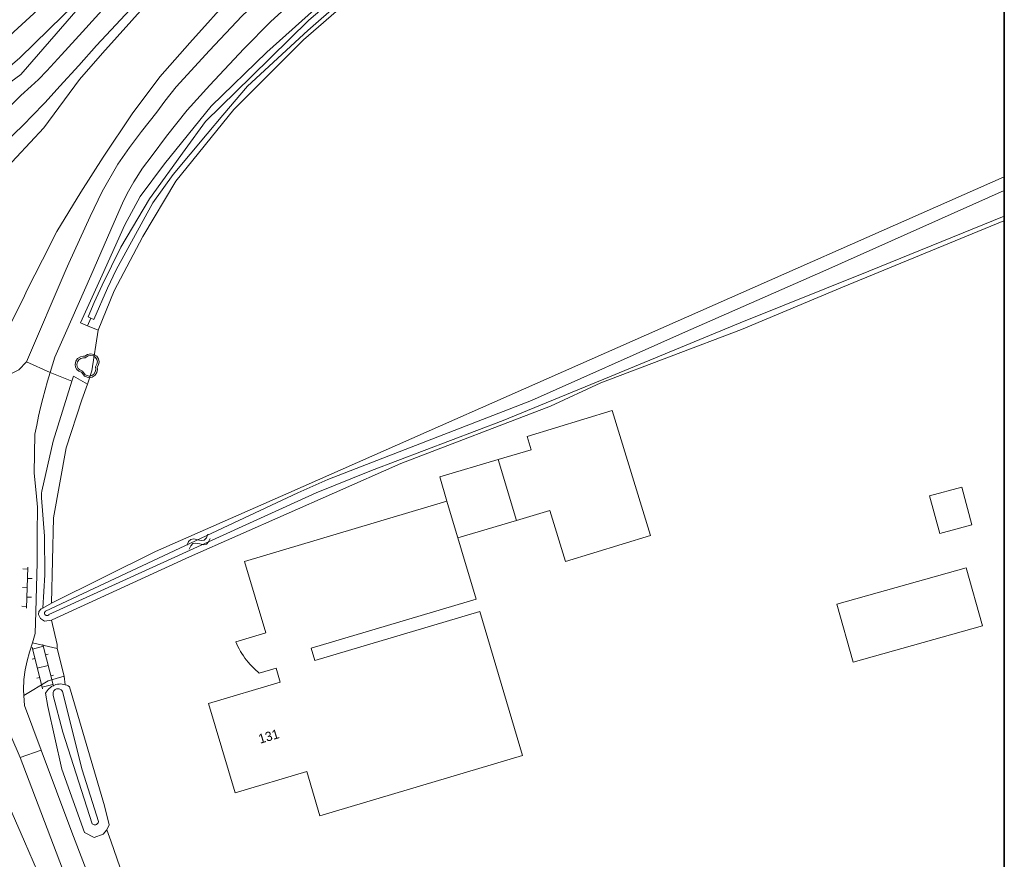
# Model space of a CAD drawing. Header units: metres. Extents: x 231584 to 239351, y 577231 to 577839.
# Tile 69 of 70: x 232277 to 232382, y 577461 to 577551. Entities that reach past the tile are written whole.
import ezdxf
from ezdxf.enums import TextEntityAlignment as Align

# ---------------------------------------------------------------- set-up
doc = ezdxf.new("R2010")
doc.units = ezdxf.units.M
doc.header["$MEASUREMENT"] = 0
for name, color, linetype, lineweight in [('B01', 1, 'Continuous', 0), ('B02', 12, 'Continuous', 0), ('B03', 12, 'Continuous', 0), ('LUIFEL', 7, 'Continuous', 0), ('S02', 7, 'Continuous', 0), ('S05', 140, 'Continuous', 0), ('s_BOOM', 7, 'Continuous', 0), ('T00', 34, 'Continuous', 0), ('T09', 72, 'Continuous', 0), ('T10', 7, 'Continuous', 0), ('V01', 8, 'Continuous', 0), ('V02', 253, 'Continuous', 0), ('W00', 140, 'Continuous', 0), ('Z02_huisnummer', 7, 'Continuous', 0)]:
    doc.layers.add(name, color=color, linetype=linetype, lineweight=lineweight)
doc.styles.add('Style-CHAR_FAST_FONT', font='CHAR_FAST_FONT.shx')

# ---------------------------------------------------------------- blocks, each defined once
blk = doc.blocks.new('BOOM')
at = {"lineweight": -2, "flags": 128}
blk.add_lwpolyline([(12.8, 4), (12.1, 7.4), (10.2, 10.2), (7.3, 12.1), (3.9, 12.8), (0.4, 12.1), (-2.5, 10.1), (-3.9, 10.2), (-7.3, 9.5), (-10.2, 7.6), (-12.1, 4.8), (-12.8, 1.4), (-12.3, -1.4), (-11, -3.9), (-8.9, -5.8), (-6.2, -7), (-3, -11.2), (2.1, -12.8), (5.5, -12.1), (8.4, -10.2), (10.3, -7.4), (11, -4), (10.7, -1.7), (12.1, 0.9), (12.8, 4)], dxfattribs=at)
blk.add_lwpolyline([(11, 4), (10.5, 6.7), (8.9, 8.9), (6.7, 10.5), (3.9, 11), (1.1, 10.5), (-2, 8.3), (-3.8, 8.5), (-6.7, 7.9), (-8.9, 6.4), (-10.5, 4.2), (-11, 1.4), (-10.7, -0.9), (-9.6, -2.9), (-7.9, -4.4), (-5.1, -5.7), (-2, -9.7), (2.2, -11), (4.9, -10.5), (7.1, -9), (8.7, -6.7), (9.2, -3.9), (8.9, -1.3), (10.5, 1.5)], close=True, dxfattribs=at)
blk = doc.blocks.new('S05')
at = {"color": 0}
for p, q in [((0.8, 3), (3.8, 5.9)), ((1.1, -1.9), (4.1, 0.9)), ((3.8, 5.9), (6.8, 7.1)), ((4.1, 0.9), (7.1, 2.1)), ((6.8, 7.1), (10.1, 6.2)), ((7.1, 2.1), (10.2, 1.2)), ((10.1, 6.2), (13.3, 3.7)), ((10.2, 1.2), (13.6, -1.2)), ((13.3, 3.7), (16.6, 1.3)), ((16.6, 1.3), (19.7, 0.4)), ((19.7, 0.4), (22.8, 1.6)), ((22.8, 1.6), (25.8, 4.4)), ((13.6, -1.2), (16.8, -3.7)), ((16.8, -3.7), (20, -4.6)), ((20, -4.6), (23.1, -3.3)), ((23.1, -3.3), (26.1, -0.5))]:
    blk.add_line(p, q, dxfattribs=at)
blk = doc.blocks.new('OV2')
at = {"color": 0}
for p, q in [((3.1, -23), (3.1, 23)), ((15.1, -23), (15.1, 23)), ((0.1, 11.5), (3.1, 11.5)), ((3.1, 21), (15.1, 21)), ((3.1, 0), (15.1, 0)), ((15.1, 10.5), (18.1, 10.5)), ((15.1, -10.5), (18.1, -10.5)), ((0.1, -11.5), (3.1, -11.5)), ((3.1, -21), (15.1, -21))]:
    blk.add_line(p, q, dxfattribs=at)
blk = doc.blocks.new('OV6')
at = {"color": 0}
for p, q in [((0, 0), (44, 0)), ((2, 5), (2, 0)), ((12, 0), (12, -5)), ((22, 5), (22, 0)), ((32, 0), (32, -5)), ((42, 5), (42, 0))]:
    blk.add_line(p, q, dxfattribs=at)

msp = doc.modelspace()

# ---------------------------------------------------------------- linework, layer by layer
at = {"flags": 128}
for points in [[(231583.557, 577690.779), (232382.246, 577690.779), (232382.246, 577231.173), (231583.557, 577231.173)], [(232382.246, 577231.173), (232382.246, 577690.779), (231583.557, 577690.779), (231583.557, 577231.173)]]:
    msp.add_lwpolyline(points, close=True, dxfattribs=at)
at = {"layer": 'B01', "flags": 128}
for points in [[(232322.607, 577499.104), (232300.935, 577492.659), (232303.203, 577485.027), (232299.996, 577484.075)], [(232308.072, 577483.379), (232325.721, 577488.623), (232322.607, 577499.104)], [(232326.111, 577487.31), (232308.462, 577482.067), (232308.072, 577483.379)], [(232330.688, 577471.903), (232326.111, 577487.31)], [(232299.996, 577484.075), (232300.111, 577483.811), (232300.236, 577483.552), (232300.369, 577483.296), (232300.51, 577483.046), (232300.66, 577482.8), (232300.817, 577482.559), (232300.983, 577482.324), (232301.157, 577482.095), (232301.338, 577481.871), (232301.527, 577481.654), (232301.723, 577481.443), (232301.926, 577481.239), (232302.135, 577481.042), (232302.352, 577480.852), (232302.521, 577480.713), (232304.325, 577481.249), (232304.771, 577479.748), (232297.081, 577477.464), (232299.922, 577467.901), (232307.612, 577470.186)], [(232307.612, 577470.186), (232309.015, 577465.464), (232330.688, 577471.903)]]:
    msp.add_lwpolyline(points, dxfattribs=at)
at = {"layer": 'B02', "flags": 128}
for points in [[(232335.297, 577492.656), (232344.38, 577495.441), (232340.276, 577508.826), (232331.193, 577506.041), (232331.631, 577504.613)], [(232331.631, 577504.613), (232328.091, 577503.562)], [(232328.091, 577503.562), (232330.028, 577497.041)], [(232377.696, 577500.603), (232374.241, 577499.669), (232375.33, 577495.641), (232378.786, 577496.575), (232377.696, 577500.603)], [(232330.028, 577497.041), (232333.625, 577498.109)], [(232333.625, 577498.109), (232335.297, 577492.656)]]:
    msp.add_lwpolyline(points, dxfattribs=at)
at = {"layer": 'B03', "flags": 128}
msp.add_lwpolyline([(232366.072, 577481.879), (232379.921, 577485.759), (232378.182, 577491.966), (232364.333, 577488.086), (232366.072, 577481.879)], dxfattribs=at)
at = {"layer": 'LUIFEL', "flags": 128}
for points in [[(232328.091, 577503.562), (232321.835, 577501.703), (232322.607, 577499.104)], [(232322.607, 577499.104), (232323.772, 577495.183)], [(232323.772, 577495.183), (232330.028, 577497.041)]]:
    msp.add_lwpolyline(points, dxfattribs=at)
at = {"layer": 'T00', "flags": 128}
for points in [[(232382.246, 577529.112), (232382.03, 577529.038), (232364.937, 577522.007), (232354.118, 577517.472), (232339.071, 577511.782), (232333.673, 577509.263), (232317.684, 577503.137), (232310.561, 577500), (232295.038, 577493.145), (232280.354, 577486.411), (232280.278, 577486.398)], [(232282.447, 577511.932), (232280.463, 577505.531), (232279.245, 577500.187), (232279.215, 577499.949), (232279.208, 577499.71), (232279.224, 577499.471), (232279.55, 577495.359), (232279.579, 577491.234), (232279.347, 577487.677)], [(232284.151, 577511.637), (232282.656, 577512.497), (232282.447, 577511.932)], [(232283.546, 577509.938), (232284.151, 577511.637)], [(232280.274, 577488.188), (232280.483, 577497.326), (232281.848, 577504.833), (232283.546, 577509.938)], [(232279.347, 577487.677), (232280.274, 577488.188)], [(232280.278, 577486.398), (232280.887, 577483.763), (232280.876, 577483.364)], [(232281.622, 577480.394), (232281.763, 577479.468)], [(232281.763, 577479.468), (232281.91, 577479.414), (232282.061, 577479.342), (232282.205, 577479.256), (232285.963, 577466.515), (232286.44, 577464.503), (232286.222, 577463.967)], [(232286.222, 577463.967), (232286.637, 577462.77), (232287.635, 577459.879), (232288.485, 577457.412)]]:
    msp.add_lwpolyline(points, dxfattribs=at)
at = {"layer": 'T09', "flags": 128}
for points in [[(232376.18, 577609.045), (232375.271, 577608.769), (232372.658, 577607.121), (232351.23, 577588.838), (232314.895, 577557.522), (232303.327, 577547.157), (232297.376, 577541.365), (232292.369, 577535.208), (232289.756, 577531.693), (232288.114, 577528.661), (232285.705, 577523.301), (232283.392, 577518.198), (232284.14, 577517.885)], [(232285.278, 577517.41), (232286.998, 577521.602), (232290.066, 577527.409), (232293.586, 577533.333), (232299.791, 577541.018), (232307.242, 577548.474), (232331.673, 577569.683), (232372.193, 577604.401), (232372.793, 577604.505), (232373.248, 577604.215)], [(232254.467, 577521.312), (232255.106, 577521.135), (232256.082, 577521.706), (232256.939, 577522.699), (232266.345, 577536.308), (232271.601, 577540.848), (232276.995, 577544.754), (232283.134, 577551.82), (232304.559, 577571.269)], [(232382.246, 577533.802), (232305.675, 577500), (232291.424, 577493.709), (232280.274, 577488.188)], [(232284.503, 577518.69), (232284.14, 577517.885)], [(232284.14, 577517.885), (232285.278, 577517.41)], [(232279.347, 577487.677), (232279.166, 577487.577), (232278.937, 577487.316), (232278.876, 577486.97), (232279.1, 577486.55), (232279.541, 577486.272), (232280.278, 577486.398)], [(232281.763, 577479.468), (232281.752, 577479.472), (232281.59, 577479.514), (232281.424, 577479.541), (232281.257, 577479.552), (232281.089, 577479.547), (232280.923, 577479.525), (232280.76, 577479.488), (232280.6, 577479.436), (232280.447, 577479.369), (232280.3, 577479.287), (232280.162, 577479.192), (232280.034, 577479.084), (232279.916, 577478.964), (232279.811, 577478.834), (232279.718, 577478.694), (232279.655, 577478.578), (232279.903, 577477.157), (232281.407, 577470.432), (232283.83, 577463.653), (232284.836, 577463.147), (232285.823, 577463.47), (232286.222, 577463.967)]]:
    msp.add_lwpolyline(points, dxfattribs=at)
at = {"layer": 'T10', "flags": 128}
for points in [[(232284.151, 577511.637), (232284.606, 577513.057), (232285.278, 577517.41)], [(232280.136, 577512.879), (232282.447, 577511.932)]]:
    msp.add_lwpolyline(points, dxfattribs=at)
at = {"layer": 'V01', "flags": 128}
for points in [[(232382.246, 577620.798), (232381.724, 577620.361), (232377.329, 577616.625), (232369.672, 577610.122), (232361.041, 577602.833), (232346.549, 577590.564), (232329.588, 577576.13), (232309.899, 577559.361), (232306.019, 577556.009), (232303.873, 577554.07), (232300.664, 577550.99), (232297.18, 577547.335), (232293.642, 577543.441), (232292.43, 577541.888)], [(232294.811, 577540.949), (232297.234, 577543.608), (232300.853, 577547.505), (232303.758, 577550.41), (232306.79, 577553.208), (232311.651, 577557.479), (232321.584, 577565.969), (232334.958, 577577.326), (232356.33, 577595.485), (232373.265, 577609.784)], [(232306.836, 577571.893), (232303.345, 577568.925), (232300.109, 577566.157), (232297.374, 577563.731), (232294.448, 577561.041), (232291.547, 577558.118), (232283.585, 577549.328)], [(232285.106, 577547.868), (232293.355, 577556.701), (232293.498, 577556.851), (232297.261, 577560.486), (232299.776, 577562.787), (232304.063, 577566.473), (232306.877, 577568.916)], [(232293.9, 577556.176), (232285.755, 577547.041), (232283.271, 577544.226), (232279.447, 577539.039), (232275.063, 577534.353), (232271.776, 577530.77), (232269.62, 577528.146), (232268.239, 577526.026), (232267.048, 577524.237), (232265.965, 577522.443), (232264.947, 577520.168)], [(232277.687, 577521.72), (232279.309, 577524.911), (232280.871, 577527.974), (232283.407, 577532.168), (232285.798, 577535.918), (232288.933, 577540.534), (232291.872, 577544.492), (232295.089, 577548.159), (232299.82, 577553.472)], [(232283.585, 577549.328), (232281.364, 577546.864), (232279.778, 577545.154), (232278.894, 577544.233), (232278.114, 577543.521), (232277.019, 577542.493), (232275.923, 577541.444), (232274.062, 577539.782), (232272.312, 577538.198), (232271.054, 577537.002), (232270.145, 577536.097), (232268.491, 577534.236), (232266.907, 577532.434), (232265.493, 577530.679), (232264.73, 577529.528), (232263.659, 577527.928), (232262.406, 577525.909), (232261.252, 577523.923), (232260.188, 577522.029), (232259.958, 577521.592), (232259.409, 577520.552)], [(232269.527, 577531.501), (232270.683, 577532.89), (232271.998, 577534.333), (232272.715, 577535.082), (232274.097, 577536.416), (232274.718, 577536.996), (232276.116, 577538.226), (232277.379, 577539.465), (232278.14, 577540.267), (232279.596, 577541.745), (232281.183, 577543.51), (232283.2, 577545.702), (232285.106, 577547.868)], [(232292.43, 577541.888), (232291.552, 577540.71), (232289.931, 577538.656), (232288.618, 577536.945), (232287.374, 577535.149), (232285.719, 577532.246), (232284.426, 577529.55), (232282.153, 577524.567)], [(232287.89, 577530.991), (232288.397, 577532.013), (232289.106, 577533.288), (232290.037, 577534.746), (232291.057, 577536.077), (232292.606, 577538.145), (232294.811, 577540.949)], [(232280.654, 577514.506), (232281.777, 577517.08), (232284.494, 577523.207), (232286.983, 577528.967), (232287.89, 577530.991)], [(232282.153, 577524.567), (232281.863, 577523.933)], [(232281.863, 577523.933), (232277.593, 577514.006)], [(232274.094, 577513.322), (232274.198, 577514.089), (232274.591, 577515.435), (232277.394, 577521.088), (232277.687, 577521.72)], [(232277.593, 577514.006), (232280.136, 577512.879)], [(232280.136, 577512.879), (232280.654, 577514.506)], [(232279.718, 577457.364), (232277.39, 577462.685), (232273.04, 577472.629)], [(232279.196, 577472.471), (232276.934, 577471.673)], [(232276.934, 577471.673), (232282.434, 577457.257)], [(232285.009, 577457.115), (232282.45, 577463.714), (232279.196, 577472.471)]]:
    msp.add_lwpolyline(points, dxfattribs=at)
at = {"layer": 'V02', "flags": 128}
for points in [[(232277.593, 577514.006), (232276.786, 577513.177), (232276.02, 577512.784), (232275.357, 577512.659), (232274.632, 577512.618)], [(232278.234, 577483.943), (232278.551, 577484.939), (232278.612, 577487.283), (232278.75, 577492.564), (232278.765, 577495.626), (232278.779, 577498.454), (232278.628, 577500), (232278.421, 577502.114), (232278.512, 577506.293), (232278.699, 577507.245), (232278.903, 577508.194), (232279.121, 577509.139), (232279.356, 577510.081), (232279.606, 577511.018), (232279.871, 577511.952), (232280.136, 577512.879)], [(232278.234, 577483.943), (232277.916, 577482.947), (232277.695, 577482.041), (232277.48, 577481.054), (232277.306, 577480.021), (232277.281, 577478.932), (232277.323, 577478.321)], [(232280.876, 577483.364), (232278.234, 577483.943)], [(232281.622, 577480.394), (232280.876, 577483.364)], [(232277.323, 577478.321), (232279.922, 577479.891), (232281.622, 577480.394)], [(232279.196, 577472.471), (232277.397, 577477.259), (232277.323, 577478.321)], [(232274.734, 577477.224), (232274.739, 577477.091), (232274.923, 577476.313), (232276.934, 577471.673)]]:
    msp.add_lwpolyline(points, dxfattribs=at)
at = {"layer": 'W00', "flags": 128}
for points in [[(232376.7, 577608.05), (232375.935, 577608.215), (232374.32, 577607.245), (232373.146, 577606.401), (232368.259, 577602.306), (232343.693, 577581.725), (232330.751, 577570.666), (232314.918, 577556.639), (232307.824, 577550.575), (232301.671, 577544.544), (232296.749, 577539.718), (232294.59, 577536.728), (232290.774, 577531.443), (232287.689, 577526.288), (232285.722, 577522.207), (232284.835, 577520.348), (232284.194, 577518.831), (232284.503, 577518.69)], [(232298.603, 577540.393), (232301.271, 577543.519), (232307.726, 577549.461), (232309.13, 577550.697), (232316.021, 577556.71), (232322.853, 577562.594), (232329.334, 577568.374), (232336.601, 577574.548), (232343.123, 577580.1), (232351.571, 577587.413), (232357.368, 577592.468), (232366.892, 577600.196), (232370.213, 577603.074), (232372.132, 577604.771), (232372.727, 577604.892), (232373.11, 577604.717), (232373.248, 577604.215)], [(232255.409, 577522.708), (232255.767, 577522.542), (232256.438, 577523.079), (232260.419, 577529.033), (232264.982, 577536.06), (232267.621, 577538.88), (232271.603, 577542.014), (232276.881, 577546.535), (232281.534, 577551.056), (232285.336, 577554.726), (232290.481, 577559.56), (232295.804, 577564.35), (232303.185, 577570.84), (232304.527, 577572.273), (232303.879, 577572.788)], [(232297.897, 577569.181), (232296.718, 577567.956), (232293.446, 577564.734), (232289.177, 577560.795), (232285.01, 577556.983), (232279.233, 577552.072), (232273.175, 577546.522), (232267.321, 577541.201), (232265.097, 577538.644), (232264.407, 577536.802), (232263.64, 577535.344), (232261.518, 577532.3), (232259.09, 577528.719), (232255.486, 577523.194), (232255.409, 577522.708)], [(232284.503, 577518.69), (232284.811, 577518.55), (232286.286, 577521.887), (232287.188, 577523.872), (232291.133, 577531.029), (232293.307, 577534.074), (232296.93, 577538.425), (232298.603, 577540.393)], [(232382.246, 577532.355), (232363.144, 577523.826), (232347.799, 577517.082), (232331.647, 577509.87), (232309.865, 577501.421), (232306.658, 577500), (232279.658, 577487.338), (232279.609, 577487.296), (232279.573, 577487.244), (232279.55, 577487.183), (232279.542, 577487.12), (232279.551, 577487.056), (232279.575, 577486.997), (232279.613, 577486.945), (232279.663, 577486.904), (232279.721, 577486.877), (232279.784, 577486.865), (232279.848, 577486.869), (232279.909, 577486.888), (232279.964, 577486.922), (232280.008, 577486.968), (232280.014, 577486.977), (232308.598, 577500), (232314.513, 577502.396), (232328.627, 577507.756), (232339.984, 577512.415), (232353.971, 577518.19), (232367.759, 577523.732), (232382.246, 577529.612)], [(232281.096, 577479.039), (232281.006, 577479.052), (232280.915, 577479.049), (232280.825, 577479.03), (232280.741, 577478.996), (232280.663, 577478.948), (232280.595, 577478.887), (232280.539, 577478.815), (232280.496, 577478.735), (232280.468, 577478.648), (232280.455, 577478.557), (232280.477, 577478.33), (232281.505, 577474.403), (232284.636, 577464.582), (232284.692, 577464.545), (232284.767, 577464.511), (232284.848, 577464.493), (232284.932, 577464.49), (232285.014, 577464.503), (232285.091, 577464.532), (232285.163, 577464.575), (232285.224, 577464.631), (232285.274, 577464.698), (232285.31, 577464.773), (232285.331, 577464.853), (232283.56, 577470.374), (232281.448, 577478.755), (232281.444, 577478.764), (232281.396, 577478.842), (232281.335, 577478.91), (232281.264, 577478.967), (232281.183, 577479.01), (232281.096, 577479.039)]]:
    msp.add_lwpolyline(points, dxfattribs=at)

# ---------------------------------------------------------------- block references
at = {"layer": 'S02', "xscale": 0.1, "yscale": 0.1, "zscale": 0.1}
for name, p, rotation in [('OV6', (232277.62, 577487.65), 88.50312088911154), ('OV2', (232280.227, 577481.622), 194.0997743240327)]:
    msp.add_blockref(name, p, dxfattribs=dict(at, rotation=rotation))
at = {"layer": 'S05', "xscale": 0.1, "yscale": 0.1, "zscale": 0.1, "rotation": 24.49422494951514}
msp.add_blockref('S05', (232294.854, 577494.096), dxfattribs=at)
at = {"layer": 's_BOOM', "xscale": 0.1, "yscale": 0.1, "zscale": 0.1}
msp.add_blockref('BOOM', (232284.1, 577513.6), dxfattribs=at)

# ---------------------------------------------------------------- texts
at = {"layer": 'Z02_huisnummer', "style": 'Style-CHAR_FAST_FONT'}
msp.add_text('131', height=1, rotation=16.5, dxfattribs=at).set_placement((232303.529, 577473.951), align=Align.MIDDLE_CENTER)

doc.saveas('drawing.dxf')
